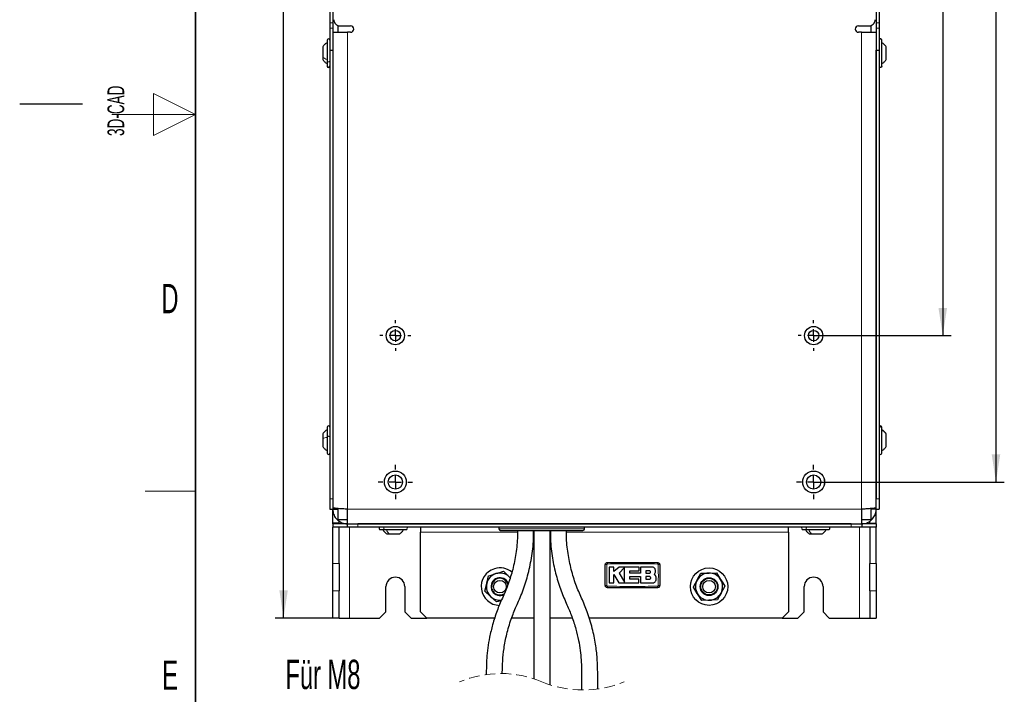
# Paper-space layout 'Blatt2' of a CAD drawing. Header units: millimetres. Extents: x 5 to 418, y 2 to 292.
# Tile 4 of 28: x 5 to 123, y 78 to 159. Entities that reach past the tile are written whole.
import ezdxf

# ---------------------------------------------------------------- set-up
doc = ezdxf.new("R2010")
doc.units = ezdxf.units.MM
doc.linetypes.add('HIDDEN', pattern=[1.905, 1.27, -0.635])
doc.layers.add('SLD-0', color=7, linetype='Continuous')
doc.styles.add('SLDTEXTSTYLE0', font='TXT', dxfattribs={"width": 0.605})
doc.dimstyles.new('SLDDIMSTYLE0', dxfattribs={"dimtxt": 3.5, "dimasz": 3.302, "dimexe": 0, "dimexo": 0.0625, "dimgap": 0.875, "dimtad": 1, "dimlfac": 4, "dimrnd": 1e-09, "dimzin": 12, "dimdsep": 46, "dimtxsty": 'SLDTEXTSTYLE0', "dimsah": 1, "dimcen": 0.09, "dimadec": 0, "dimazin": 3, "dimtfac": 1, "dimtofl": 0, "dimtmove": 0, "dimatfit": 3, "dimfxl": 1, "dimfrac": 2, "dimtolj": 1, "dimtzin": 12, "dimarcsym": 0})

# ---------------------------------------------------------------- blocks, each defined once
blk = doc.blocks.new('_D_11')
at = {"layer": 'SLD-0', "color": 7}
for p, q in [((44.28, 267.08), (35.54, 267.08)), ((36.54, 87.08), (36.54, 267.08)), ((43.18, 87.08), (35.54, 87.08))]:
    blk.add_line(p, q, dxfattribs=at)
for points in [[(36.54, 267.08), (36.04, 263.78), (37.05, 263.78)], [(36.54, 87.08), (37.05, 90.38), (36.04, 90.38)]]:
    blk.add_solid(points, dxfattribs=at)
at = {"layer": 'SLD-0', "color": 7, "insert": (32.03, 173.07), "char_height": 3.5, "attachment_point": 1, "rotation": 90, "style": 'SLDTEXTSTYLE0'}
blk.add_mtext('720', dxfattribs=at)
blk = doc.blocks.new('_D_13')
at = {"layer": 'SLD-0', "color": 7}
for p, q in [((101.28, 210.83), (116.34, 210.83)), ((115.34, 210.83), (115.34, 120.83)), ((99.9, 120.83), (116.34, 120.83))]:
    blk.add_line(p, q, dxfattribs=at)
for points in [[(115.34, 210.83), (114.83, 207.53), (115.85, 207.53)], [(115.34, 120.83), (115.85, 124.13), (114.83, 124.13)]]:
    blk.add_solid(points, dxfattribs=at)
at = {"layer": 'SLD-0', "color": 7, "insert": (110.83, 161.82), "char_height": 3.5, "attachment_point": 1, "rotation": 90, "style": 'SLDTEXTSTYLE0'}
blk.add_mtext('360', dxfattribs=at)
blk = doc.blocks.new('_D_14')
at = {"layer": 'SLD-0', "color": 7}
for p, q in [((101.5, 228.33), (122.7, 228.33)), ((121.7, 228.33), (121.7, 103.33)), ((99.9, 103.33), (122.7, 103.33))]:
    blk.add_line(p, q, dxfattribs=at)
for points in [[(121.7, 228.33), (121.19, 225.03), (122.21, 225.03)], [(121.7, 103.33), (122.21, 106.63), (121.19, 106.63)]]:
    blk.add_solid(points, dxfattribs=at)
at = {"layer": 'SLD-0', "color": 7, "insert": (117.19, 161.82), "char_height": 3.5, "attachment_point": 1, "rotation": 90, "style": 'SLDTEXTSTYLE0'}
blk.add_mtext('500', dxfattribs=at)
blk = doc.blocks.new('SW_NOTE_0_7')
at = {"layer": 'SLD-0', "color": 0}
blk.add_line((-15.88, 0), (0, 0), dxfattribs=at)
at = {"layer": 'SLD-0', "color": 0, "attachment_point": 1, "style": 'SLDTEXTSTYLE0'}
for s, insert, char_height in [('Für M8', (-16.35, 9.73), 3.5), ('for M8', (-15.16, 4.06), 3.175)]:
    blk.add_mtext(s, dxfattribs=dict(at, insert=insert, char_height=char_height))
blk = doc.blocks.new('SW_CENTERMARKSYMBOL_18')
at = {"layer": 'SLD-0', "color": 0}
for p, q in [((0, 1.5), (0, 1.84)), ((-1.5, 0), (-1.84, 0)), ((0, 0), (-0.75, 0)), ((0, 0), (0, 0.75)), ((0, 0), (0, -0.75)), ((0, 0), (0.75, 0)), ((1.5, 0), (1.84, 0)), ((0, -1.5), (0, -1.84))]:
    blk.add_line(p, q, dxfattribs=at)
blk = doc.blocks.new('SW_CENTERMARKSYMBOL_19')
at = {"layer": 'SLD-0', "color": 0}
for p, q in [((0, 1.5), (0, 1.84)), ((-1.5, 0), (-1.84, 0)), ((0, 0), (-0.75, 0)), ((0, 0), (0, 0.75)), ((0, 0), (0, -0.75)), ((0, 0), (0.75, 0)), ((1.5, 0), (1.84, 0)), ((0, -1.5), (0, -1.84))]:
    blk.add_line(p, q, dxfattribs=at)
blk = doc.blocks.new('SW_CENTERMARKSYMBOL_20')
at = {"layer": 'SLD-0', "color": 0}
for p, q in [((0, 1.5), (0, 2.06)), ((-1.5, 0), (-2.06, 0)), ((0, 0), (-0.75, 0)), ((0, 0), (0, 0.75)), ((0, 0), (0, -0.75)), ((0, 0), (0.75, 0)), ((1.5, 0), (2.06, 0)), ((0, -1.5), (0, -2.06))]:
    blk.add_line(p, q, dxfattribs=at)
blk = doc.blocks.new('SW_CENTERMARKSYMBOL_21')
at = {"layer": 'SLD-0', "color": 0}
for p, q in [((0, 1.5), (0, 2.06)), ((-1.5, 0), (-2.06, 0)), ((0, 0), (-0.75, 0)), ((0, 0), (0, 0.75)), ((0, 0), (0, -0.75)), ((0, 0), (0.75, 0)), ((1.5, 0), (2.06, 0)), ((0, -1.5), (0, -2.06))]:
    blk.add_line(p, q, dxfattribs=at)

psp = doc.layouts.new('Blatt2')

# ---------------------------------------------------------------- linework, layer by layer
at = {"color": 7, "linetype": 'Continuous', "lineweight": 25}
for p, q in [((42.0548, 173.4686), (42.0548, 158.1908)), ((42.4298, 173.4686), (42.4298, 158.1908)), ((107.3798, 173.4686), (107.3798, 158.1908)), ((107.7548, 173.4686), (107.7548, 158.1908)), ((42.0548, 158.1908), (42.0548, 157.5658)), ((42.4298, 158.1908), (42.4298, 157.5658)), ((43.0298, 157.8819), (43.0298, 157.0797)), ((43.3048, 157.8297), (44.5548, 157.8297)), ((105.2548, 157.8297), (106.5048, 157.8297)), ((106.7798, 157.0797), (106.7798, 157.8819)), ((107.3798, 158.1908), (107.3798, 157.5658)), ((107.7548, 158.1908), (107.7548, 157.5658)), ((42.0548, 157.5658), (42.0548, 154.9547)), ((42.4298, 157.5658), (42.4298, 154.9547)), ((42.4298, 157.0797), (44.1798, 157.0797)), ((44.5548, 157.0797), (44.1798, 157.0797)), ((105.6298, 157.0797), (105.2548, 157.0797)), ((105.6298, 157.0797), (107.3798, 157.0797)), ((107.3798, 157.5658), (107.3798, 154.9547)), ((107.7548, 157.5658), (107.7548, 154.9547)), ((41.7548, 156.1297), (41.7548, 153.6186)), ((108.0548, 153.0297), (108.0548, 156.1297)), ((41.2298, 155.3497), (41.2298, 154.1023)), ((42.0548, 154.9547), (42.4298, 154.9547)), ((42.0548, 154.9547), (42.0548, 101.3297)), ((42.4298, 154.9547), (42.4298, 101.3297)), ((42.4298, 154.9547), (42.4298, 100.2565)), ((107.3798, 154.9547), (107.7548, 154.9547)), ((107.3798, 154.9547), (107.3798, 101.3297)), ((107.3798, 100.2565), (107.3798, 154.9547)), ((107.7548, 154.9547), (107.7548, 101.3297)), ((108.5798, 153.8097), (108.5798, 155.3497)), ((41.2298, 154.1023), (41.2298, 153.8098)), ((41.7548, 153.6186), (41.7548, 153.0297)), ((41.7548, 109.8797), (41.7548, 108.7509)), ((108.0548, 109.7701), (108.0548, 109.8797)), ((108.0548, 106.7797), (108.0548, 109.7701)), ((41.2298, 109.0997), (41.2298, 108.5389)), ((41.2298, 108.5389), (41.2298, 107.5597)), ((41.7548, 108.7509), (41.7548, 106.7797)), ((108.5798, 109.0452), (108.5798, 109.0996)), ((108.5798, 107.5598), (108.5798, 109.0452)), ((42.0548, 101.3297), (42.0548, 100.0797)), ((107.7548, 101.3297), (107.7548, 100.0797)), ((42.0548, 100.0797), (42.4298, 100.0797)), ((42.4298, 100.2565), (42.4298, 100.0797)), ((42.4298, 100.0797), (43.0298, 100.0797)), ((42.4298, 98.4047), (42.4298, 100.0797)), ((43.0298, 100.1611), (43.0298, 98.8547)), ((44.1798, 98.3297), (44.1798, 100.0797)), ((105.6298, 100.0797), (105.6298, 98.3297)), ((106.7798, 98.8547), (106.7798, 100.1618)), ((107.3798, 100.0797), (106.7798, 100.0797)), ((107.3798, 100.0797), (107.3798, 100.2565)), ((107.3798, 100.0797), (107.7548, 100.0797)), ((107.3798, 98.4047), (107.3798, 100.0797)), ((43.1798, 98.4047), (42.4298, 98.4047)), ((42.4298, 98.3297), (42.4298, 98.4047)), ((42.4298, 98.3297), (42.4298, 97.9547)), ((44.1548, 98.3297), (42.4298, 98.3297)), ((44.1548, 97.9547), (42.4298, 97.9547)), ((42.4298, 93.5749), (42.4298, 97.9547)), ((43.0298, 98.8547), (44.1798, 98.8547)), ((43.1798, 98.4047), (43.1798, 98.6608)), ((43.1798, 98.3297), (43.1798, 98.4047)), ((43.1798, 93.5749), (43.1798, 97.9547)), ((43.4673, 98.5073), (43.4673, 98.3297)), ((44.1548, 98.3297), (44.1548, 97.9547)), ((44.1798, 98.3297), (44.1548, 98.3297)), ((45.4048, 97.9547), (44.1548, 97.9547)), ((44.1798, 98.3297), (105.6298, 98.3297)), ((104.4048, 98.3297), (45.4048, 98.3297)), ((104.4048, 97.9547), (45.4048, 97.9547)), ((52.9048, 97.9547), (52.9048, 97.3297)), ((62.2798, 97.9547), (62.2798, 97.7547)), ((72.5298, 97.7547), (72.5298, 97.9547)), ((96.9048, 97.3297), (96.9048, 97.9547)), ((105.6548, 97.9547), (104.4048, 97.9547)), ((105.6298, 98.8547), (106.7798, 98.8547)), ((105.6548, 98.3297), (105.6298, 98.3297)), ((105.6548, 98.3297), (105.6548, 97.9547)), ((107.3798, 98.3297), (105.6548, 98.3297)), ((107.3798, 97.9547), (105.6548, 97.9547)), ((106.3423, 98.5021), (106.3423, 98.3297)), ((106.6298, 98.4047), (106.6298, 98.6619)), ((106.6298, 98.4047), (107.3798, 98.4047)), ((106.6298, 98.4047), (106.6298, 98.3297)), ((106.6298, 97.9547), (106.6298, 93.5749)), ((107.3798, 98.3297), (107.3798, 98.4047)), ((107.3798, 98.3297), (107.3798, 97.9547)), ((107.3798, 93.5749), (107.3798, 97.9547)), ((48.1048, 97.6547), (48.6207, 97.6547)), ((48.6207, 97.6547), (51.2048, 97.6547)), ((48.8849, 97.1297), (49.1411, 97.1297)), ((49.109, 97.2185), (49.0496, 97.183)), ((49.1411, 97.1297), (50.4248, 97.1297)), ((52.9048, 87.8297), (52.9048, 97.3297)), ((62.4798, 97.5547), (67.4048, 97.5547)), ((66.4673, 97.5547), (66.4673, 79.819)), ((67.4048, 97.5547), (72.3298, 97.5547)), ((68.3923, 79.1061), (68.3923, 97.5547)), ((96.9048, 97.3297), (96.9048, 87.8297)), ((98.6048, 97.6547), (99.1207, 97.6547)), ((99.1207, 97.6547), (101.7048, 97.6547)), ((99.3849, 97.1297), (99.6411, 97.1297)), ((99.609, 97.2185), (99.5496, 97.183)), ((99.6411, 97.1297), (100.9248, 97.1297)), ((42.4298, 90.3273), (42.4298, 93.5749)), ((43.1798, 93.5749), (43.1798, 90.3273)), ((75.0048, 90.9547), (75.0048, 93.4547)), ((75.2548, 93.7047), (81.2548, 93.7047)), ((75.4772, 93.1745), (75.4772, 91.2712)), ((76.0271, 93.1745), (75.4772, 93.1745)), ((76.0271, 92.6413), (76.0271, 93.1745)), ((76.6528, 93.1745), (76.0271, 92.6413)), ((79.0522, 93.1745), (76.6528, 93.1745)), ((77.3086, 93.115), (76.6528, 92.4403)), ((77.3086, 91.3625), (77.3086, 93.115)), ((79.0522, 92.7229), (79.0522, 93.1745)), ((79.226, 93.1745), (79.226, 92.4346)), ((80.5484, 93.1745), (79.226, 93.1745)), ((81.5048, 93.4547), (81.5048, 90.9547)), ((106.6298, 90.3273), (106.6298, 93.5749)), ((107.3798, 93.5749), (107.3798, 90.3273)), ((62.8254, 92.6584), (63.5121, 92.0191)), ((63.6315, 91.8955), (63.5121, 92.0191)), ((76.0268, 92.2659), (76.632, 91.2712)), ((76.0268, 91.2712), (76.0268, 92.2659)), ((76.6528, 92.4403), (77.3086, 91.3625)), ((77.931, 92.7229), (79.0522, 92.7229)), ((77.931, 92.4346), (77.931, 92.7229)), ((79.226, 92.4346), (77.931, 92.4346)), ((77.9314, 92.0409), (79.226, 92.0409)), ((77.9314, 91.7222), (77.9314, 92.0409)), ((79.226, 92.0409), (79.226, 91.2712)), ((80.2709, 92.7193), (79.8357, 92.7193)), ((79.8357, 92.7193), (79.8357, 92.4403)), ((79.8357, 92.4403), (80.2709, 92.4403)), ((79.8357, 92.0409), (79.8357, 91.7222)), ((80.2709, 92.0409), (79.8357, 92.0409)), ((81.0051, 92.1626), (80.8627, 92.3388)), ((86.4089, 92.42), (87.3465, 92.4537)), ((88.2841, 92.4873), (88.7821, 91.6922)), ((48.7798, 87.8297), (48.7798, 90.8297)), ((51.0298, 90.8297), (51.0298, 87.8297)), ((60.6109, 90.2796), (60.8212, 91.1939)), ((81.2548, 90.7047), (75.2548, 90.7047)), ((75.4772, 91.2712), (76.0268, 91.2712)), ((76.632, 91.2712), (79.0073, 91.2712)), ((79.0073, 91.7222), (77.9314, 91.7222)), ((79.0073, 91.2712), (79.0073, 91.7222)), ((79.226, 91.2712), (80.6452, 91.2712)), ((79.8357, 91.7222), (80.2709, 91.7222)), ((98.7798, 87.8297), (98.7798, 90.8297)), ((101.0298, 90.8297), (101.0298, 87.8297)), ((42.4298, 87.0797), (42.4298, 90.3273)), ((43.1798, 87.0797), (43.1798, 90.3273)), ((61.9843, 89.0011), (61.2976, 89.6403)), ((62.7166, 89.8129), (62.8905, 89.8836)), ((86.5256, 89.1721), (86.0276, 89.9672)), ((106.6298, 90.3273), (106.6298, 87.0797)), ((107.3798, 90.3273), (107.3798, 87.0797)), ((88.4007, 89.2394), (87.4632, 89.2058)), ((48.0298, 87.0797), (48.7798, 87.8297)), ((51.0298, 87.8297), (51.7798, 87.0797)), ((52.9048, 87.8297), (53.6548, 87.0797)), ((96.1548, 87.0797), (96.9048, 87.8297)), ((98.0298, 87.0797), (98.7798, 87.8297)), ((101.0298, 87.8297), (101.7798, 87.0797)), ((43.1798, 87.0797), (42.4298, 87.0797)), ((43.1798, 87.0797), (44.4298, 87.0797)), ((44.4298, 87.0797), (48.0298, 87.0797)), ((51.7798, 87.0797), (53.6548, 87.0797)), ((61.7872, 87.0797), (53.6548, 87.0797)), ((66.4673, 87.0797), (63.8057, 87.0797)), ((71.0514, 87.0797), (68.3923, 87.0797)), ((96.1548, 87.0797), (73.0707, 87.0797)), ((96.1548, 87.0797), (98.0298, 87.0797)), ((101.7798, 87.0797), (105.3798, 87.0797)), ((105.3798, 87.0797), (106.6298, 87.0797)), ((106.6298, 87.0797), (107.3798, 87.0797))]:
    psp.add_line(p, q, dxfattribs=at)
at = {"color": 7, "linetype": 'Continuous', "lineweight": 18}
for p, q in [((42.0548, 158.1908), (42.4298, 158.1908)), ((107.3798, 158.1908), (107.7548, 158.1908)), ((42.0548, 157.5658), (42.4298, 157.5658)), ((44.1798, 157.0797), (44.1798, 100.0797)), ((105.6298, 100.0797), (105.6298, 157.0797)), ((107.3798, 157.5658), (107.7548, 157.5658)), ((42.0548, 101.3297), (42.4298, 101.3297)), ((107.3798, 101.3297), (107.7548, 101.3297)), ((44.1798, 100.0797), (105.6298, 100.0797)), ((44.4298, 97.9547), (44.4298, 87.0797)), ((45.4048, 98.3297), (45.4048, 97.9547)), ((62.2798, 97.7547), (67.4048, 97.7547)), ((67.4048, 97.7547), (72.5298, 97.7547)), ((104.4048, 98.3297), (104.4048, 97.9547)), ((105.3798, 87.0797), (105.3798, 97.9547)), ((52.9048, 97.3297), (64.5009, 97.3297)), ((66.4253, 97.3297), (66.4673, 97.3297)), ((68.3923, 97.3297), (68.4345, 97.3297)), ((70.3584, 97.3297), (96.9048, 97.3297)), ((42.4298, 93.5749), (43.1798, 93.5749)), ((106.6298, 93.5749), (107.3798, 93.5749)), ((43.1798, 90.3273), (42.4298, 90.3273)), ((107.3798, 90.3273), (106.6298, 90.3273))]:
    psp.add_line(p, q, dxfattribs=at)
at = {"color": 7, "linetype": 'Continuous', "lineweight": 25, "flags": 128}
for points in [[(60.8212, 91.1939), (60.8361, 91.2589), (61.0314, 92.1082)], [(61.0314, 92.1082), (61.229, 92.1688), (61.9284, 92.3833)], [(61.9284, 92.3833), (62.1489, 92.4509), (62.8254, 92.6584)], [(63.5121, 92.0191), (63.5609, 91.9737), (63.6294, 91.9099)], [(85.9693, 91.5912), (86.0774, 91.7949), (86.4089, 92.42)], [(87.3465, 92.4537), (87.4132, 92.4561), (88.2841, 92.4873)], [(85.5297, 90.7624), (85.6265, 90.9449), (85.9693, 91.5912)], [(86.0276, 89.9672), (85.9922, 90.0238), (85.5297, 90.7624)], [(88.7821, 91.6922), (88.8175, 91.6357), (89.0491, 91.2658), (89.28, 90.8971)], [(89.28, 90.8971), (89.1166, 90.589), (88.9484, 90.272), (88.8404, 90.0682)], [(61.2976, 89.6403), (61.2488, 89.6858), (60.6109, 90.2796)], [(88.8404, 90.0682), (88.669, 89.7451), (88.4976, 89.4219), (88.4007, 89.2394)], [(62.5803, 89.1838), (62.5315, 89.1689), (62.1818, 89.0616), (61.9843, 89.0011)], [(87.4632, 89.2058), (87.3965, 89.2034), (86.5256, 89.1721)]]:
    psp.add_lwpolyline(points, dxfattribs=at)
at = {"color": 7, "linetype": 'Continuous', "lineweight": 25}
for centre, radius in [((49.9048, 120.8297), 1.0938), ((49.9048, 120.8297), 0.625), ((99.9048, 120.8297), 1.0938), ((99.9048, 120.8297), 0.625), ((49.9048, 103.3297), 1.3125), ((49.9048, 103.3297), 1.305), ((49.9048, 103.3297), 0.85), ((99.9048, 103.3297), 1.3125), ((99.9048, 103.3297), 1.305), ((99.9048, 103.3297), 0.85), ((87.4048, 90.8297), 2.2375), ((87.4048, 90.8297), 1.0635), ((87.4048, 90.8297), 1), ((62.4048, 90.8297), 0.75), ((87.4048, 90.8297), 0.75)]:
    psp.add_circle(centre, radius, dxfattribs=at)
for centre, radius, start, end in [((43.3048, 158.5797), 0.75, 179.99998, 270.000304), ((44.5548, 157.4547), 0.375, 270.000285, 89.999715), ((105.2548, 157.4547), 0.375, 90.000285, 269.999715), ((106.5048, 158.5797), 0.75, 269.999696, 0.00002), ((41.9048, 156.1297), 0.15, 359.998577, 180.001423), ((41.9048, 153.0297), 0.15, 180, 0), ((41.9048, 109.8797), 0.15, 359.999555, 180.000445), ((107.9048, 109.8797), 0.15, 359.999555, 180.000445), ((41.9048, 106.7797), 0.15, 179.999544, 0.000456), ((107.9048, 106.7797), 0.15, 179.999544, 0.000456), ((48.1048, 97.8047), 0.15, 89.999822, 270.000178), ((51.2048, 97.8047), 0.15, 269.999822, 90.000178), ((62.4798, 97.7547), 0.2, 180.000243, 270.000024), ((72.3298, 97.7547), 0.2, 269.999882, 359.999984), ((98.6048, 97.8047), 0.15, 89.999822, 270.000178), ((101.7048, 97.8047), 0.15, 269.999822, 90.000178), ((62.4048, 90.8297), 2.2375, 49.85039, 107.049055), ((49.9048, 90.8297), 1.125, 0.000038, 179.999962), ((62.4048, 90.8297), 2.2375, 107.049074, 268.611987), ((62.4048, 90.8297), 1.625, 107.049064, 167.049091), ((62.4048, 90.8297), 1.0635, 20.012185, 287.049099), ((62.4048, 90.8297), 1, 13.974045, 306.46381), ((62.4048, 90.8297), 1.625, 47.049089, 107.049068), ((87.4048, 90.8297), 1.625, 92.056829, 152.05687), ((87.4048, 90.8297), 1.625, 32.056843, 92.056877), ((99.9048, 90.8297), 1.125, 0.000038, 179.999962), ((62.4048, 90.8297), 1.625, 167.049102, 227.049028), ((87.4048, 90.8297), 1.625, 152.056875, 212.056836), ((87.4048, 90.8297), 1.625, 332.056879, 32.056832), ((62.4048, 90.8297), 1.625, 227.04934, 276.873328), ((87.4048, 90.8297), 1.625, 212.056767, 272.056895), ((87.4048, 90.8297), 1.625, 272.056814, 332.056941)]:
    psp.add_arc(centre, radius, start, end, dxfattribs=at)
at = {"color": 7, "linetype": 'Continuous', "lineweight": 18}
for centre, radius, start, end in [((75.1343, 89.8341), 3.623, 89.327533, 92.047615), ((78.7745, 93.5752), 3.5221, 177.893316, 180.691346), ((77.7349, 93.5752), 3.5223, 359.308793, 2.106681), ((81.3754, 89.8341), 3.623, 87.95238, 90.672471), ((75.1343, 94.5719), 3.6195, 267.950478, 270.673123), ((78.7727, 90.8342), 3.5203, 179.308331, 182.10776), ((77.7349, 90.8342), 3.5223, 357.893332, 0.691202), ((81.3753, 94.5767), 3.6243, 269.328339, 272.047428)]:
    psp.add_arc(centre, radius, start, end, dxfattribs=at)
at = {"color": 7, "linetype": 'HIDDEN', "lineweight": 18}
for centre, start, end in [((62.5111, 67.6576), 67.380135, 112.619865), ((72.3486, 91.2676), 247.380135, 292.619865)]:
    psp.add_arc(centre, 12.7888, start, end, dxfattribs=at)
at = {"color": 7, "linetype": 'Continuous', "lineweight": 25}
for points, knots in [([(41.7548, 155.8297), (41.6533, 155.7651), (41.4501, 155.6359), (41.3033, 155.4451), (41.2298, 155.3497)], [0, 0, 0, 0, 0.500002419, 1, 1, 1, 1]), ([(41.7548, 155.8297), (41.6533, 155.7651), (41.4501, 155.6358), (41.3033, 155.4451), (41.2298, 155.3497)], [0, 0, 0, 0, 0.50000331, 1, 1, 1, 1]), ([(108.0548, 156.1297), (108.0526, 156.1493), (108.0481, 156.1886), (108.0134, 156.2385), (107.9638, 156.2719), (107.9048, 156.2836), (107.8459, 156.2719), (107.7963, 156.2385), (107.7616, 156.1886), (107.7571, 156.1493), (107.7548, 156.1297)], [0, 0, 0, 0, 0.1249945, 0.24999389, 0.37499769, 0.5, 0.62500231, 0.75000611, 0.8750055, 1, 1, 1, 1]), ([(108.5798, 155.343), (108.5064, 155.4376), (108.3592, 155.627), (108.1564, 155.7548), (108.0548, 155.8188)], [0, 0, 0, 0, 0.49949552, 1, 1, 1, 1]), ([(41.2298, 153.8097), (41.3033, 153.7143), (41.4501, 153.5236), (41.6533, 153.3943), (41.7548, 153.3297)], [0, 0, 0, 0, 0.49999561, 1, 1, 1, 1]), ([(41.2298, 153.8097), (41.3033, 153.7143), (41.4501, 153.5236), (41.6533, 153.3944), (41.7548, 153.3297)], [0, 0, 0, 0, 0.49999669, 1, 1, 1, 1]), ([(108.0548, 153.0297), (108.0526, 153.0101), (108.0481, 152.9708), (108.0134, 152.9209), (107.9638, 152.8875), (107.9048, 152.8758), (107.8459, 152.8875), (107.7963, 152.9209), (107.7616, 152.9708), (107.7571, 153.0101), (107.7548, 153.0297)], [0, 0, 0, 0, 0.12500146, 0.25, 0.37499854, 0.5, 0.62500146, 0.75, 0.87499854, 1, 1, 1, 1]), ([(108.0548, 153.3297), (108.1564, 153.3943), (108.3595, 153.5235), (108.5064, 153.7143), (108.5798, 153.8097)], [0, 0, 0, 0, 0.500002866, 1, 1, 1, 1]), ([(41.7548, 109.5797), (41.6533, 109.5151), (41.4501, 109.3859), (41.3033, 109.1951), (41.2298, 109.0997)], [0, 0, 0, 0, 0.50000174, 1, 1, 1, 1]), ([(41.7548, 109.5797), (41.6533, 109.5151), (41.4501, 109.3859), (41.3033, 109.1951), (41.2298, 109.0997)], [0, 0, 0, 0, 0.50000098, 1, 1, 1, 1]), ([(108.5798, 109.0996), (108.5064, 109.195), (108.3595, 109.3857), (108.1564, 109.5149), (108.0548, 109.5795)], [0, 0, 0, 0, 0.49998903, 1, 1, 1, 1]), ([(41.2298, 107.5597), (41.3033, 107.4643), (41.4501, 107.2736), (41.6533, 107.1443), (41.7548, 107.0797)], [0, 0, 0, 0, 0.49999817, 1, 1, 1, 1]), ([(41.2298, 107.5597), (41.3033, 107.4643), (41.4501, 107.2735), (41.6533, 107.1443), (41.7548, 107.0797)], [0, 0, 0, 0, 0.49999907, 1, 1, 1, 1]), ([(108.0548, 107.0799), (108.1564, 107.1445), (108.3595, 107.2737), (108.5064, 107.4645), (108.5798, 107.5598)], [0, 0, 0, 0, 0.50001086, 1, 1, 1, 1]), ([(44.1798, 100.0797), (43.9866, 100.0927), (43.6219, 100.1173), (43.1233, 100.1458), (42.7544, 100.1971), (42.5211, 100.1984), (42.4435, 100.2478), (42.4298, 100.2565)], [0, 0, 0, 0, 0.32965491, 0.62216364, 0.84465958, 0.9726044, 1, 1, 1, 1]), ([(42.4298, 100.0797), (42.4493, 99.8826), (42.4881, 99.4883), (42.791, 98.963), (43.2367, 98.5672), (43.7286, 98.359), (44.0525, 98.338), (44.1798, 98.3297)], [0, 0, 0, 0, 0.21513717, 0.43027624, 0.64541572, 0.86055495, 1, 1, 1, 1]), ([(107.3798, 100.2565), (107.3471, 100.2427), (107.2254, 100.1913), (106.9416, 100.1813), (106.5207, 100.1354), (106.0644, 100.1082), (105.7562, 100.088), (105.6298, 100.0797)], [0, 0, 0, 0, 0.06017405, 0.22376925, 0.47449981, 0.78440581, 1, 1, 1, 1]), ([(105.6298, 98.3297), (105.827, 98.3491), (106.2213, 98.388), (106.7465, 98.6909), (107.1424, 99.1366), (107.3505, 99.6285), (107.3716, 99.9523), (107.3798, 100.0797)], [0, 0, 0, 0, 0.21513738, 0.43027688, 0.64541578, 0.86055458, 1, 1, 1, 1]), ([(48.4049, 97.6547), (48.4695, 97.5531), (48.5987, 97.35), (48.7895, 97.2031), (48.8849, 97.1297)], [0, 0, 0, 0, 0.5000015, 1, 1, 1, 1]), ([(50.4248, 97.1297), (50.5202, 97.2031), (50.711, 97.35), (50.8402, 97.5531), (50.9048, 97.6547)], [0, 0, 0, 0, 0.4999985, 1, 1, 1, 1]), ([(64.5035, 97.5547), (64.5038, 97.2309), (64.5047, 96.2209), (64.3098, 94.5782), (63.9096, 92.7021), (63.3764, 91.0009), (62.6899, 89.4568), (62.0259, 87.9158), (61.5287, 86.352), (61.1726, 84.8664), (60.9495, 83.5246), (60.7851, 82.035), (60.7786, 80.9746), (60.7747, 80.3279)], [0, 0, 0, 0, 0.05465493, 0.17043575, 0.27831221, 0.378268, 0.47069339, 0.56342635, 0.66139447, 0.7472578, 0.82113702, 0.89090811, 1, 1, 1, 1]), ([(62.6923, 80.445), (62.6923, 80.4891), (62.6919, 80.9845), (62.7178, 81.9913), (62.882, 83.5185), (63.2092, 85.2044), (63.6984, 86.8827), (64.3796, 88.5486), (65.1502, 90.2242), (65.7609, 92.1572), (66.2138, 94.266), (66.4284, 96.0902), (66.4282, 97.2025), (66.4281, 97.5547)], [0, 0, 0, 0, 0.00749184, 0.08418385, 0.17102245, 0.26820748, 0.37572669, 0.46746591, 0.57385234, 0.688928, 0.81103691, 0.94016084, 1, 1, 1, 1]), ([(68.4318, 97.5547), (68.4317, 97.1999), (68.4314, 96.0918), (68.6438, 94.2875), (69.0823, 92.2241), (69.6668, 90.354), (70.3767, 88.7515), (71.0238, 87.2542), (71.4782, 85.8242), (71.8041, 84.4597), (72.008, 83.2244), (72.1642, 81.7489), (72.168, 80.1715), (72.1675, 78.9767), (72.1673, 78.4801)], [0, 0, 0, 0, 0.05423302, 0.16940697, 0.27686558, 0.3765929, 0.46829852, 0.54473019, 0.62591256, 0.69735009, 0.75909511, 0.81725483, 0.92404808, 1, 1, 1, 1]), ([(74.0923, 78.5983), (74.0921, 78.8547), (74.0916, 79.5175), (74.098, 80.6728), (74.0647, 82.1335), (73.8825, 83.8081), (73.5236, 85.6611), (72.985, 87.5065), (72.2767, 89.2464), (71.5233, 90.8785), (70.9621, 92.652), (70.5505, 94.5681), (70.3546, 96.2251), (70.3555, 97.2353), (70.3558, 97.5547)], [0, 0, 0, 0, 0.03945557, 0.1019662, 0.17776677, 0.26408732, 0.36077991, 0.46783224, 0.55922269, 0.64957063, 0.74419361, 0.84463169, 0.95087002, 1, 1, 1, 1]), ([(98.9049, 97.6547), (98.9695, 97.5531), (99.0987, 97.35), (99.2895, 97.2031), (99.3849, 97.1297)], [0, 0, 0, 0, 0.5000015, 1, 1, 1, 1]), ([(100.9248, 97.1297), (101.0202, 97.2031), (101.211, 97.35), (101.3402, 97.5531), (101.4048, 97.6547)], [0, 0, 0, 0, 0.4999985, 1, 1, 1, 1]), ([(75.0048, 93.4547), (75.0076, 93.4828), (75.0131, 93.539), (75.0562, 93.6139), (75.1196, 93.6705), (75.1899, 93.7004), (75.2364, 93.7035), (75.2548, 93.7047)], [0, 0, 0, 0, 0.21467247, 0.42935274, 0.64402637, 0.85869599, 1, 1, 1, 1]), ([(81.0051, 92.7178), (81, 92.7691), (80.9899, 92.8718), (80.9113, 93.0086), (80.7955, 93.1119), (80.667, 93.1667), (80.5821, 93.1723), (80.5484, 93.1745)], [0, 0, 0, 0, 0.21459697, 0.42920335, 0.64383449, 0.8584715, 1, 1, 1, 1]), ([(81.2548, 93.7047), (81.2829, 93.7019), (81.3391, 93.6964), (81.4141, 93.6533), (81.4706, 93.5899), (81.5006, 93.5196), (81.5036, 93.4732), (81.5048, 93.4547)], [0, 0, 0, 0, 0.21467254, 0.42935317, 0.64402742, 0.85869609, 1, 1, 1, 1]), ([(80.2709, 92.4403), (80.2866, 92.4419), (80.318, 92.445), (80.3598, 92.4691), (80.3916, 92.5046), (80.4097, 92.5489), (80.4121, 92.5966), (80.3986, 92.6423), (80.3707, 92.6811), (80.3317, 92.7083), (80.2962, 92.7185), (80.2758, 92.7192), (80.2709, 92.7193)], [0, 0, 0, 0, 0.10750722, 0.21501006, 0.32254479, 0.43005527, 0.53750013, 0.64486475, 0.75215961, 0.85940726, 0.9666481, 1, 1, 1, 1]), ([(80.2709, 91.7222), (80.2888, 91.7239), (80.3247, 91.7274), (80.3724, 91.7549), (80.4086, 91.7953), (80.4294, 91.8458), (80.4323, 91.9002), (80.417, 91.9525), (80.3853, 91.9969), (80.3407, 92.0281), (80.3, 92.04), (80.2766, 92.0407), (80.2709, 92.0409)], [0, 0, 0, 0, 0.10734495, 0.21473822, 0.3220792, 0.42936197, 0.53661873, 0.6438889, 0.75120768, 0.8585999, 0.96607308, 1, 1, 1, 1]), ([(80.8627, 92.3388), (80.8976, 92.381), (80.9673, 92.4655), (81.0066, 92.6035), (81.0055, 92.6878), (81.0051, 92.7178)], [0, 0, 0, 0, 0.39184225, 0.78386807, 1, 1, 1, 1]), ([(81.0369, 91.5341), (81.062, 91.6044), (81.1124, 91.7449), (81.0983, 91.9702), (81.0354, 92.0999), (81.0051, 92.1626)], [0, 0, 0, 0, 0.34082959, 0.68163543, 1, 1, 1, 1]), ([(75.2548, 90.7047), (75.2267, 90.7075), (75.1705, 90.713), (75.0956, 90.7561), (75.0391, 90.8195), (75.0091, 90.8898), (75.006, 90.9363), (75.0048, 90.9547)], [0, 0, 0, 0, 0.2146724, 0.42935285, 0.64402562, 0.85869621, 1, 1, 1, 1]), ([(80.6452, 91.2712), (80.6928, 91.2758), (80.788, 91.2852), (80.9142, 91.3582), (80.9962, 91.4475), (81.0266, 91.5123), (81.0369, 91.5341)], [0, 0, 0, 0, 0.28507075, 0.57020183, 0.85533543, 1, 1, 1, 1]), ([(81.5048, 90.9547), (81.5021, 90.9266), (81.4965, 90.8704), (81.4534, 90.7955), (81.39, 90.7389), (81.3197, 90.709), (81.2733, 90.7059), (81.2548, 90.7047)], [0, 0, 0, 0, 0.2146722, 0.42935193, 0.64402752, 0.85869605, 1, 1, 1, 1])]:
    psp.add_open_spline(points, degree=3, knots=knots, dxfattribs=at)
at = {"color": 7, "linetype": 'Continuous', "lineweight": 18}
for points, knots in [([(108.0548, 155.8297), (108.1564, 155.7651), (108.3595, 155.6359), (108.5064, 155.4451), (108.5798, 155.3497)], [0, 0, 0, 0, 0.5000009, 1, 1, 1, 1]), ([(41.7548, 153.8046), (41.6552, 153.843), (41.4652, 153.9162), (41.3057, 154.0423), (41.2298, 154.1023)], [0, 0, 0, 0, 0.52472045, 1, 1, 1, 1]), ([(41.7548, 153.6186), (41.7575, 153.6061), (41.7632, 153.5788), (41.8004, 153.549), (41.8484, 153.53), (41.9048, 153.5234), (41.9613, 153.53), (42.0093, 153.549), (42.0464, 153.5788), (42.0522, 153.6061), (42.0548, 153.6186)], [0, 0, 0, 0, 0.09721258, 0.21258057, 0.34957613, 0.5, 0.65042387, 0.78741943, 0.90278742, 1, 1, 1, 1]), ([(108.0548, 109.7701), (108.0525, 109.7884), (108.0479, 109.8254), (108.0127, 109.8718), (107.9633, 109.9024), (107.9048, 109.913), (107.8464, 109.9024), (107.7969, 109.8718), (107.7618, 109.8254), (107.7571, 109.7884), (107.7548, 109.7701)], [0, 0, 0, 0, 0.120738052, 0.244013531, 0.370795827, 0.5, 0.629204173, 0.755986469, 0.879261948, 1, 1, 1, 1]), ([(108.0548, 109.4913), (108.1561, 109.4316), (108.357, 109.3134), (108.506, 109.1341), (108.5798, 109.0452)], [0, 0, 0, 0, 0.50419308, 1, 1, 1, 1]), ([(41.7548, 108.6694), (41.6572, 108.6533), (41.4786, 108.624), (41.3074, 108.5655), (41.2298, 108.5389)], [0, 0, 0, 0, 0.54661879, 1, 1, 1, 1]), ([(41.7548, 108.7509), (41.7582, 108.7566), (41.7678, 108.7726), (41.8043, 108.7812), (41.8496, 108.7902), (41.9048, 108.7924), (41.96, 108.7902), (42.0054, 108.7812), (42.0418, 108.7726), (42.0514, 108.7566), (42.0548, 108.7509)], [0, 0, 0, 0, 0.05989112, 0.16864393, 0.32188545, 0.5, 0.67811455, 0.83135607, 0.94010888, 1, 1, 1, 1]), ([(48.6207, 97.6547), (48.6073, 97.6573), (48.5784, 97.6628), (48.546, 97.6997), (48.5253, 97.748), (48.5181, 97.8047), (48.5253, 97.8614), (48.546, 97.9097), (48.5784, 97.9466), (48.6073, 97.9522), (48.6207, 97.9547)], [0, 0, 0, 0, 0.101381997, 0.217950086, 0.353107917, 0.499998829, 0.646892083, 0.782049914, 0.898618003, 1, 1, 1, 1]), ([(99.1207, 97.6547), (99.1073, 97.6573), (99.0784, 97.6628), (99.046, 97.6997), (99.0253, 97.748), (99.0181, 97.8047), (99.0253, 97.8614), (99.046, 97.9097), (99.0784, 97.9466), (99.1073, 97.9522), (99.1207, 97.9547)], [0, 0, 0, 0, 0.101381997, 0.217950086, 0.353107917, 0.499998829, 0.646892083, 0.782049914, 0.898618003, 1, 1, 1, 1]), ([(48.8208, 97.6547), (48.8624, 97.5548), (48.9421, 97.3631), (49.0767, 97.2052), (49.1411, 97.1297)], [0, 0, 0, 0, 0.52143972, 1, 1, 1, 1]), ([(99.3208, 97.6547), (99.3624, 97.5548), (99.4421, 97.3631), (99.5767, 97.2052), (99.6411, 97.1297)], [0, 0, 0, 0, 0.52143972, 1, 1, 1, 1]), ([(75.1768, 93.4568), (75.1739, 93.1726), (75.1682, 92.6041), (75.1685, 91.7693), (75.1741, 91.2189), (75.1768, 90.9526)], [0, 0, 0, 0, 0.34049538, 0.68105293, 1, 1, 1, 1]), ([(75.2527, 93.5327), (75.2472, 93.5323), (75.2331, 93.5312), (75.212, 93.522), (75.1928, 93.5048), (75.1796, 93.4822), (75.1777, 93.4652), (75.1768, 93.4568)], [0, 0, 0, 0, 0.14056288, 0.35532431, 0.57084283, 0.7860448, 1, 1, 1, 1]), ([(81.257, 93.5327), (80.2562, 93.5429), (78.2548, 93.5632), (76.2533, 93.5429), (75.2527, 93.5327)], [0, 0, 0, 0, 0.500039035, 1, 1, 1, 1]), ([(81.3329, 93.4568), (81.3324, 93.4623), (81.3313, 93.4763), (81.3221, 93.4975), (81.3049, 93.5167), (81.2824, 93.5299), (81.2654, 93.5318), (81.257, 93.5327)], [0, 0, 0, 0, 0.14065621, 0.35550164, 0.57103339, 0.78617601, 1, 1, 1, 1]), ([(81.3329, 90.9526), (81.3357, 91.2369), (81.3415, 91.8053), (81.3412, 92.6401), (81.3356, 93.1906), (81.3329, 93.4568)], [0, 0, 0, 0, 0.34049551, 0.68105355, 1, 1, 1, 1]), ([(75.1768, 90.9526), (75.1772, 90.9471), (75.1783, 90.9331), (75.1876, 90.9119), (75.2047, 90.8927), (75.2273, 90.8795), (75.2443, 90.8776), (75.2527, 90.8767)], [0, 0, 0, 0, 0.14065519, 0.35549969, 0.57103506, 0.78617669, 1, 1, 1, 1]), ([(75.2527, 90.8767), (76.2535, 90.8665), (78.2549, 90.8463), (80.2563, 90.8665), (81.257, 90.8767)], [0, 0, 0, 0, 0.50003915, 1, 1, 1, 1]), ([(81.257, 90.8767), (81.2625, 90.8771), (81.2765, 90.8782), (81.2977, 90.8875), (81.3169, 90.9046), (81.3301, 90.9272), (81.3319, 90.9442), (81.3329, 90.9526)], [0, 0, 0, 0, 0.140563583, 0.355324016, 0.570848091, 0.786051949, 1, 1, 1, 1])]:
    psp.add_open_spline(points, degree=3, knots=knots, dxfattribs=at)
at = {"layer": 'SLD-0', "lineweight": 35}
psp.add_line((26, 282.5), (26, 12), dxfattribs=at)
at = {"layer": 'SLD-0', "lineweight": 18}
for p, q in [((26, 147.25), (21, 149.75)), ((21, 149.75), (21, 144.75)), ((16, 147.25), (26, 147.25)), ((21, 144.75), (26, 147.25)), ((20, 102.25), (26, 102.25))]:
    psp.add_line(p, q, dxfattribs=at)
at = {"layer": 'SLD-0'}
psp.add_line((12.5, 148.5), (5, 148.5), dxfattribs=at)

# ---------------------------------------------------------------- block references
at = {"layer": 'SLD-0', "color": 7}
for name, p in [('SW_CENTERMARKSYMBOL_19', (49.9048, 120.8297)), ('SW_CENTERMARKSYMBOL_18', (99.9048, 120.8297)), ('SW_CENTERMARKSYMBOL_20', (49.9048, 103.3297)), ('SW_CENTERMARKSYMBOL_21', (99.9048, 103.3297)), ('SW_NOTE_0_7', (53.1145, 72.3587))]:
    psp.add_blockref(name, p, dxfattribs=at)

# ---------------------------------------------------------------- texts
at = {"layer": 'SLD-0', "char_height": 2, "attachment_point": 1, "rotation": 90, "style": 'SLDTEXTSTYLE0'}
for s, insert in [('3D-CAD', (15.4939, 144.6806)), ('noch Dritten zugänglich gemacht werden, und sie darf durch den Empfänger oder', (12.2299, 7.2381)), ('Ohne unsere vorherige Zustimmung darf diese Zeichnung weder vervielfältigt,', (9.2299, 7.2381)), ('Dritte auch nicht in anderer Weise missbräuchlich verwendet werden.', (15.2299, 7.2381))]:
    psp.add_mtext(s, dxfattribs=dict(at, insert=insert))
at = {"layer": 'SLD-0', "char_height": 3.5, "attachment_point": 2, "style": 'SLDTEXTSTYLE0'}
for s, insert in [('D', (22.9597, 127.0011)), ('E', (22.9816, 82.0011))]:
    psp.add_mtext(s, dxfattribs=dict(at, insert=insert))

# ---------------------------------------------------------------- dimensions: what is measured, and where the dimension line sits
at = {"layer": 'SLD-0', "color": 7}
for base, p1, p2, picture, middle in [((36.5448, 267.0797), (43.1798, 87.0797), (44.2798, 267.0797), '_D_11', (36.5448, 177.0797)), ((121.6971, 103.3297), (101.5048, 228.3297), (99.9048, 103.3297), '_D_14', (121.6971, 165.8297)), ((115.3426, 120.8297), (101.2798, 210.8297), (99.9048, 120.8297), '_D_13', (115.3426, 165.8297))]:
    dim = psp.add_linear_dim(base=base, p1=p1, p2=p2, angle=90, dimstyle='SLDDIMSTYLE0', dxfattribs=at)
    dim.commit()
    dim.dimension.update_dxf_attribs({"geometry": picture, "text_midpoint": middle, "dimtype": 160})

doc.saveas('drawing.dxf')
